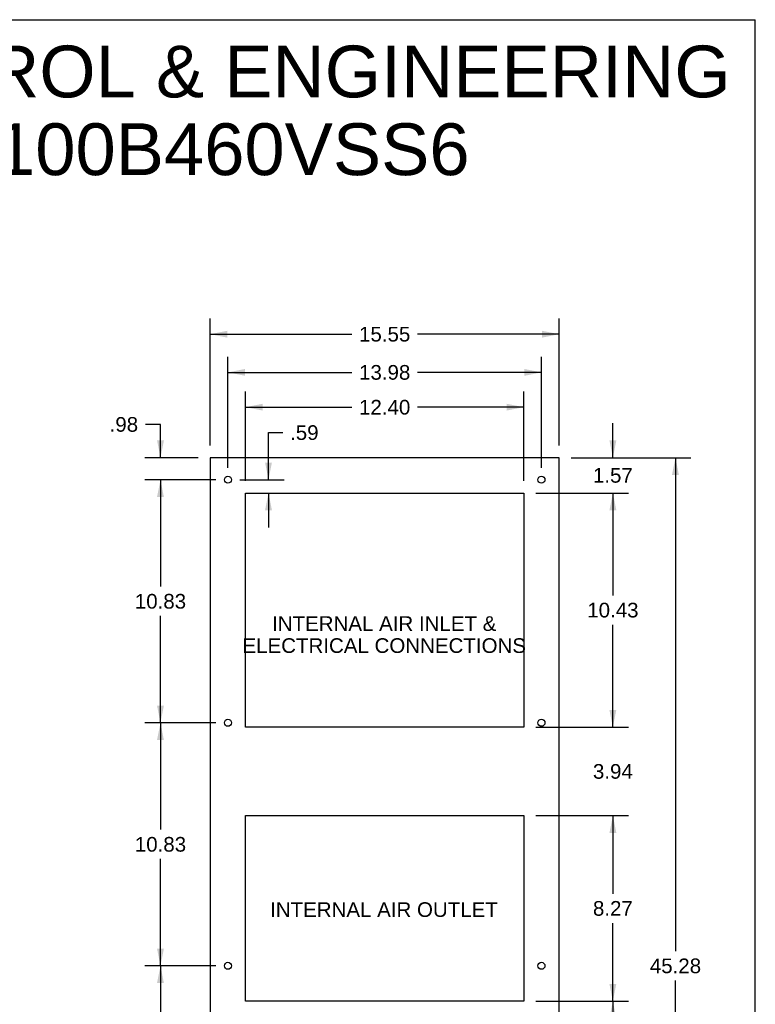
# Model space of a CAD drawing. Header units: inches. Extents: x 0 to 131, y 0 to 85.
# Tile 10 of 10: x 98 to 131, y 41 to 85. Entities that reach past the tile are written whole.
import ezdxf

# ---------------------------------------------------------------- set-up
doc = ezdxf.new("R2010")
doc.units = ezdxf.units.IN
doc.header["$LTSCALE"] = 7.192308
doc.header["$MEASUREMENT"] = 0
doc.layers.get('0').update_dxf_attribs({"linetype": 'CONTINUOUS'})
doc.layers.add('DIMENSIONS', color=7, linetype='CONTINUOUS')
doc.styles.get("Standard").update_dxf_attribs({"font": 'arial.ttf'})
doc.dimstyles.new('DIMSTYLE_1', dxfattribs={"dimtxt": 0.653846, "dimasz": 0.769231, "dimexe": 0.09, "dimexo": 0.07, "dimgap": 0.0425, "dimtad": 0, "dimtih": 1, "dimtoh": 1, "dimzin": 4, "dimdsep": 46, "dimtxsty": 'Standard', "dimblk": '_FILLED', "dimblk1": '_FILLED', "dimblk2": '_FILLED', "dimcen": 0.09, "dimazin": 1, "dimtfac": 1, "dimtdec": 3, "dimtofl": 0, "dimtmove": 0, "dimatfit": 3, "dimldrblk": '_FILLED', "dimfxl": 0, "dimtolj": 1, "dimtzin": 4, "dimarcsym": 0})

# ---------------------------------------------------------------- blocks, each defined once
blk = doc.blocks.new('_FILLED')
at = {"color": 0, "linetype": 'ByBlock'}
blk.add_solid([(0, 0), (-1, 0.2), (-1, -0.2)], dxfattribs=at)
blk = doc.blocks.new('*D8')
at = {"layer": 'DIMENSIONS', "color": 2, "linetype": 'Continuous'}
for p, q in [((106.724, 42.469), (103.565, 42.469)), ((104.257, 42.469), (104.257, 37.71)), ((104.257, 31.643), (104.257, 36.403)), ((106.724, 31.643), (103.565, 31.643))]:
    blk.add_line(p, q, dxfattribs=at)
at = {"layer": 'DIMENSIONS', "color": 2, "linetype": 'Continuous', "xscale": 0.7692307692, "yscale": 0.7692307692, "zscale": 0.7692307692}
for p, rotation in [((104.257, 42.469), 90), ((104.257, 31.643), 270)]:
    blk.add_blockref('_FILLED', p, dxfattribs=dict(at, rotation=rotation))
at = {"layer": 'DIMENSIONS', "color": 2, "linetype": 'Continuous', "insert": (104.257, 37.383), "char_height": 0.6538, "width": 2.28482, "attachment_point": 2, "line_spacing_factor": 0.9}
blk.add_mtext('10.83', dxfattribs=at)
blk = doc.blocks.new('*D9')
at = {"layer": 'DIMENSIONS', "color": 2, "linetype": 'Continuous'}
for p, q in [((106.724, 53.295), (103.565, 53.295)), ((104.257, 53.295), (104.257, 48.536)), ((104.257, 42.469), (104.257, 47.229)), ((106.724, 42.469), (103.565, 42.469))]:
    blk.add_line(p, q, dxfattribs=at)
at = {"layer": 'DIMENSIONS', "color": 2, "linetype": 'Continuous', "xscale": 0.7692307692, "yscale": 0.7692307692, "zscale": 0.7692307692}
for p, rotation in [((104.257, 53.295), 90), ((104.257, 42.469), 270)]:
    blk.add_blockref('_FILLED', p, dxfattribs=dict(at, rotation=rotation))
at = {"layer": 'DIMENSIONS', "color": 2, "linetype": 'Continuous', "insert": (104.257, 48.209), "char_height": 0.6538, "width": 2.28482, "attachment_point": 2, "line_spacing_factor": 0.9}
blk.add_mtext('10.83', dxfattribs=at)
blk = doc.blocks.new('*D10')
at = {"layer": 'DIMENSIONS', "color": 2, "linetype": 'Continuous'}
for p, q in [((106.724, 64.121), (103.565, 64.121)), ((104.257, 64.121), (104.257, 59.362)), ((104.257, 53.295), (104.257, 58.055)), ((106.724, 53.295), (103.565, 53.295))]:
    blk.add_line(p, q, dxfattribs=at)
at = {"layer": 'DIMENSIONS', "color": 2, "linetype": 'Continuous', "xscale": 0.7692307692, "yscale": 0.7692307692, "zscale": 0.7692307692}
for p, rotation in [((104.257, 64.121), 90), ((104.257, 53.295), 270)]:
    blk.add_blockref('_FILLED', p, dxfattribs=dict(at, rotation=rotation))
at = {"layer": 'DIMENSIONS', "color": 2, "linetype": 'Continuous', "insert": (104.257, 59.035), "char_height": 0.6538, "width": 2.28482, "attachment_point": 2, "line_spacing_factor": 0.9}
blk.add_mtext('10.83', dxfattribs=at)
blk = doc.blocks.new('*D11')
at = {"layer": 'DIMENSIONS', "color": 2, "linetype": 'Continuous'}
for p, q in [((104.257, 66.587), (103.587, 66.587)), ((104.257, 65.105), (104.257, 66.587)), ((105.936, 65.105), (103.565, 65.105)), ((106.724, 64.121), (103.565, 64.121)), ((104.257, 64.121), (104.257, 62.583))]:
    blk.add_line(p, q, dxfattribs=at)
at = {"layer": 'DIMENSIONS', "color": 2, "linetype": 'Continuous', "xscale": 0.7692307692, "yscale": 0.7692307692, "zscale": 0.7692307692}
for p, rotation in [((104.257, 65.105), 270), ((104.257, 64.121), 90)]:
    blk.add_blockref('_FILLED', p, dxfattribs=dict(at, rotation=rotation))
at = {"layer": 'DIMENSIONS', "color": 2, "linetype": 'Continuous', "insert": (103.26, 66.914), "char_height": 0.6538, "width": 1.2688, "attachment_point": 3, "line_spacing_factor": 0.9}
blk.add_mtext('.98', dxfattribs=at)
blk = doc.blocks.new('*D12')
at = {"layer": 'DIMENSIONS', "color": 2, "linetype": 'Continuous'}
for p, q in [((106.474, 65.644), (106.474, 71.298)), ((122.025, 65.644), (122.025, 71.298)), ((106.474, 70.606), (112.78, 70.606)), ((122.025, 70.606), (115.719, 70.606))]:
    blk.add_line(p, q, dxfattribs=at)
at = {"layer": 'DIMENSIONS', "color": 2, "linetype": 'Continuous', "xscale": 0.7692307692, "yscale": 0.7692307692, "zscale": 0.7692307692, "rotation": 180}
blk.add_blockref('_FILLED', (106.474, 70.606), dxfattribs=at)
at = {"layer": 'DIMENSIONS', "color": 2, "linetype": 'Continuous', "xscale": 0.7692307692, "yscale": 0.7692307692, "zscale": 0.7692307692}
blk.add_blockref('_FILLED', (122.025, 70.606), dxfattribs=at)
at = {"layer": 'DIMENSIONS', "color": 2, "linetype": 'Continuous', "insert": (114.25, 70.933), "char_height": 0.6538, "width": 2.28482, "attachment_point": 2, "line_spacing_factor": 0.9}
blk.add_mtext('15.55', dxfattribs=at)
blk = doc.blocks.new('*D13')
at = {"layer": 'DIMENSIONS', "color": 2, "linetype": 'Continuous'}
for p, q in [((107.262, 64.66), (107.262, 69.597)), ((121.238, 64.66), (121.238, 69.597)), ((107.262, 68.905), (112.781, 68.905)), ((121.238, 68.905), (115.719, 68.905))]:
    blk.add_line(p, q, dxfattribs=at)
at = {"layer": 'DIMENSIONS', "color": 2, "linetype": 'Continuous', "xscale": 0.7692307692, "yscale": 0.7692307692, "zscale": 0.7692307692, "rotation": 180}
blk.add_blockref('_FILLED', (107.262, 68.905), dxfattribs=at)
at = {"layer": 'DIMENSIONS', "color": 2, "linetype": 'Continuous', "xscale": 0.7692307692, "yscale": 0.7692307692, "zscale": 0.7692307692}
blk.add_blockref('_FILLED', (121.238, 68.905), dxfattribs=at)
at = {"layer": 'DIMENSIONS', "color": 2, "linetype": 'Continuous', "insert": (114.25, 69.232), "char_height": 0.6538, "width": 2.28482, "attachment_point": 2, "line_spacing_factor": 0.9}
blk.add_mtext('13.98', dxfattribs=at)
blk = doc.blocks.new('*D14')
at = {"layer": 'DIMENSIONS', "color": 2, "linetype": 'Continuous'}
for p, q in [((108.049, 64.07), (108.049, 68.047)), ((120.45, 64.07), (120.45, 68.047)), ((108.049, 67.355), (112.78, 67.355)), ((120.45, 67.355), (115.719, 67.355))]:
    blk.add_line(p, q, dxfattribs=at)
at = {"layer": 'DIMENSIONS', "color": 2, "linetype": 'Continuous', "xscale": 0.7692307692, "yscale": 0.7692307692, "zscale": 0.7692307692, "rotation": 180}
blk.add_blockref('_FILLED', (108.049, 67.355), dxfattribs=at)
at = {"layer": 'DIMENSIONS', "color": 2, "linetype": 'Continuous', "xscale": 0.7692307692, "yscale": 0.7692307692, "zscale": 0.7692307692}
blk.add_blockref('_FILLED', (120.45, 67.355), dxfattribs=at)
at = {"layer": 'DIMENSIONS', "color": 2, "linetype": 'Continuous', "insert": (114.25, 67.681), "char_height": 0.6538, "width": 2.28482, "attachment_point": 2, "line_spacing_factor": 0.9}
blk.add_mtext('12.40', dxfattribs=at)
blk = doc.blocks.new('*D15')
at = {"layer": 'DIMENSIONS', "color": 2, "linetype": 'Continuous'}
for p, q in [((124.421, 65.105), (124.421, 66.644)), ((122.564, 65.105), (125.114, 65.105)), ((120.989, 63.531), (125.114, 63.531)), ((124.421, 63.531), (124.421, 61.993))]:
    blk.add_line(p, q, dxfattribs=at)
at = {"layer": 'DIMENSIONS', "color": 2, "linetype": 'Continuous', "xscale": 0.7692307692, "yscale": 0.7692307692, "zscale": 0.7692307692}
for p, rotation in [((124.421, 65.105), 270), ((124.421, 63.531), 90)]:
    blk.add_blockref('_FILLED', p, dxfattribs=dict(at, rotation=rotation))
at = {"layer": 'DIMENSIONS', "color": 2, "linetype": 'Continuous', "insert": (124.421, 64.645), "char_height": 0.6538, "width": 1.77681, "attachment_point": 2, "line_spacing_factor": 0.9}
blk.add_mtext('1.57', dxfattribs=at)
blk = doc.blocks.new('*D16')
at = {"layer": 'DIMENSIONS', "color": 2, "linetype": 'Continuous'}
for p, q in [((120.989, 63.531), (125.114, 63.531)), ((124.421, 63.531), (124.421, 58.969)), ((124.421, 53.098), (124.421, 57.661)), ((120.989, 53.098), (125.114, 53.098))]:
    blk.add_line(p, q, dxfattribs=at)
at = {"layer": 'DIMENSIONS', "color": 2, "linetype": 'Continuous', "xscale": 0.7692307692, "yscale": 0.7692307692, "zscale": 0.7692307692}
for p, rotation in [((124.421, 63.531), 90), ((124.421, 53.098), 270)]:
    blk.add_blockref('_FILLED', p, dxfattribs=dict(at, rotation=rotation))
at = {"layer": 'DIMENSIONS', "color": 2, "linetype": 'Continuous', "insert": (124.421, 58.642), "char_height": 0.6538, "width": 2.28482, "attachment_point": 2, "line_spacing_factor": 0.9}
blk.add_mtext('10.43', dxfattribs=at)
blk = doc.blocks.new('*D17')
at = {"layer": 'DIMENSIONS', "color": 2, "linetype": 'Continuous'}
for p, q in [((109.072, 64.121), (109.072, 66.223)), ((109.072, 66.223), (109.707, 66.223)), ((107.801, 64.121), (109.765, 64.121)), ((109.072, 63.531), (109.072, 61.993))]:
    blk.add_line(p, q, dxfattribs=at)
at = {"layer": 'DIMENSIONS', "color": 2, "linetype": 'Continuous', "xscale": 0.7692307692, "yscale": 0.7692307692, "zscale": 0.7692307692}
for p, rotation in [((109.072, 64.121), 270), ((109.072, 63.531), 90)]:
    blk.add_blockref('_FILLED', p, dxfattribs=dict(at, rotation=rotation))
at = {"layer": 'DIMENSIONS', "color": 2, "linetype": 'Continuous', "insert": (110.034, 66.55), "char_height": 0.6538, "width": 1.2688, "attachment_point": 1, "line_spacing_factor": 0.9}
blk.add_mtext('.59', dxfattribs=at)
blk = doc.blocks.new('*D18')
at = {"layer": 'DIMENSIONS', "color": 2, "linetype": 'Continuous'}
for p, q in [((124.421, 53.098), (124.421, 54.637)), ((120.989, 53.098), (125.114, 53.098)), ((120.989, 49.161), (125.114, 49.161)), ((124.421, 49.161), (124.421, 47.623))]:
    blk.add_line(p, q, dxfattribs=at)
at = {"layer": 'DIMENSIONS', "color": 2, "linetype": 'Continuous', "xscale": 0.7692307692, "yscale": 0.7692307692, "zscale": 0.7692307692}
for p, rotation in [((124.421, 53.098), 270), ((124.421, 49.161), 90)]:
    blk.add_blockref('_FILLED', p, dxfattribs=dict(at, rotation=rotation))
at = {"layer": 'DIMENSIONS', "color": 2, "linetype": 'Continuous', "insert": (124.421, 51.457), "char_height": 0.6538, "width": 1.77681, "attachment_point": 2, "line_spacing_factor": 0.9}
blk.add_mtext('3.94', dxfattribs=at)
blk = doc.blocks.new('*D19')
at = {"layer": 'DIMENSIONS', "color": 2, "linetype": 'Continuous'}
for p, q in [((120.989, 49.161), (125.114, 49.161)), ((124.421, 49.161), (124.421, 45.682)), ((124.421, 40.894), (124.421, 44.374)), ((120.989, 40.894), (125.114, 40.894))]:
    blk.add_line(p, q, dxfattribs=at)
at = {"layer": 'DIMENSIONS', "color": 2, "linetype": 'Continuous', "xscale": 0.7692307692, "yscale": 0.7692307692, "zscale": 0.7692307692}
for p, rotation in [((124.421, 49.161), 90), ((124.421, 40.894), 270)]:
    blk.add_blockref('_FILLED', p, dxfattribs=dict(at, rotation=rotation))
at = {"layer": 'DIMENSIONS', "color": 2, "linetype": 'Continuous', "insert": (124.421, 45.355), "char_height": 0.6538, "width": 1.77681, "attachment_point": 2, "line_spacing_factor": 0.9}
blk.add_mtext('8.27', dxfattribs=at)
blk = doc.blocks.new('*D20')
at = {"layer": 'DIMENSIONS', "color": 2, "linetype": 'Continuous'}
for p, q in [((120.989, 40.894), (125.114, 40.894)), ((124.421, 40.894), (124.421, 31.016)), ((124.421, 19.83), (124.421, 29.709)), ((122.564, 19.83), (125.114, 19.83))]:
    blk.add_line(p, q, dxfattribs=at)
at = {"layer": 'DIMENSIONS', "color": 2, "linetype": 'Continuous', "xscale": 0.7692307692, "yscale": 0.7692307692, "zscale": 0.7692307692}
for p, rotation in [((124.421, 40.894), 90), ((124.421, 19.83), 270)]:
    blk.add_blockref('_FILLED', p, dxfattribs=dict(at, rotation=rotation))
at = {"layer": 'DIMENSIONS', "color": 2, "linetype": 'Continuous', "insert": (124.421, 30.689), "char_height": 0.6538, "width": 2.28482, "attachment_point": 2, "line_spacing_factor": 0.9}
blk.add_mtext('21.06', dxfattribs=at)
blk = doc.blocks.new('*D21')
at = {"layer": 'DIMENSIONS', "color": 2, "linetype": 'Continuous'}
for p, q in [((122.564, 65.105), (127.902, 65.105)), ((127.21, 65.105), (127.21, 43.122)), ((127.21, 19.83), (127.21, 41.814)), ((122.564, 19.83), (127.902, 19.83))]:
    blk.add_line(p, q, dxfattribs=at)
at = {"layer": 'DIMENSIONS', "color": 2, "linetype": 'Continuous', "xscale": 0.7692307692, "yscale": 0.7692307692, "zscale": 0.7692307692}
for p, rotation in [((127.21, 65.105), 90), ((127.21, 19.83), 270)]:
    blk.add_blockref('_FILLED', p, dxfattribs=dict(at, rotation=rotation))
at = {"layer": 'DIMENSIONS', "color": 2, "linetype": 'Continuous', "insert": (127.21, 42.795), "char_height": 0.6538, "width": 2.28482, "attachment_point": 2, "line_spacing_factor": 0.9}
blk.add_mtext('45.28', dxfattribs=at)

msp = doc.modelspace()

# ---------------------------------------------------------------- linework, layer by layer
at = {"color": 7, "linetype": 'Continuous'}
for p, q in [((0, 84.6154), (130.7692, 84.6154)), ((130.7692, 0), (130.7692, 84.6154)), ((106.4741, 65.1054), (106.4741, 19.8304)), ((122.0251, 65.1054), (106.4741, 65.1054)), ((122.0251, 19.8304), (122.0251, 65.1054)), ((108.0491, 53.0984), (108.0491, 63.5314)), ((108.0491, 63.5314), (120.4501, 63.5314)), ((120.4501, 63.5314), (120.4501, 53.0984)), ((120.4501, 53.0984), (108.0491, 53.0984)), ((108.0491, 40.8944), (108.0491, 49.1614)), ((108.0491, 49.1614), (120.4501, 49.1614)), ((120.4501, 49.1614), (120.4501, 40.8944)), ((120.4501, 40.8944), (108.0491, 40.8944))]:
    msp.add_line(p, q, dxfattribs=at)
for centre in [(107.2621, 64.1214), (121.2381, 64.1214), (107.2621, 53.2954), (121.2381, 53.2954), (107.2621, 42.4694), (121.2381, 42.4694)]:
    msp.add_circle(centre, 0.156, dxfattribs=at)

# ---------------------------------------------------------------- texts
at = {"layer": 'DIMENSIONS', "color": 2, "linetype": 'Continuous', "attachment_point": 2, "line_spacing_factor": 0.9}
for s, insert, char_height, width in [('SAGINAW CONTROL & ENGINEERING\\PSCE-AC5100B460VSS6', (100.4738, 83.4617), 2.307692, 58.284244), ('INTERNAL AIR INLET &\\PELECTRICAL CONNECTIONS', (114.2298, 58.0426), 0.653846, 12.615099), ('INTERNAL AIR OUTLET', (114.2185, 45.3006), 0.653846, 10.130969)]:
    msp.add_mtext(s, dxfattribs=dict(at, insert=insert, char_height=char_height, width=width))

# ---------------------------------------------------------------- dimensions: what is measured, and where the dimension line sits
at = {"layer": 'DIMENSIONS', "color": 2, "linetype": 'Continuous'}
dim = msp.add_linear_dim(base=(122.0251, 70.6056), p1=(106.4741, 65.5739), p2=(122.0251, 65.5739), dimstyle='DIMSTYLE_1', dxfattribs=at)
dim.commit()
dim.dimension.update_dxf_attribs({"geometry": '*D12', "text_midpoint": (114.2798, 70.602), "dimtype": 160})
for base, p1, p2, angle, picture, middle in [((107.2621, 68.9049), (121.2381, 64.5899), (107.2621, 64.5899), 180, '*D13', (114.2767, 68.9012)), ((108.0491, 67.3545), (120.4501, 63.9999), (108.0491, 63.9999), 180, '*D14', (114.2774, 67.3509)), ((104.2574, 64.1214), (106.0057, 65.1054), (106.7937, 64.1214), 270, '*D11', (102.6435, 66.5833)), ((109.0723, 64.1214), (108.0491, 63.5314), (107.7306, 64.1214), 90, '*D17', (110.6874, 66.2192)), ((124.4214, 63.5314), (122.4936, 65.1054), (120.9186, 63.5314), 270, '*D15', (124.4497, 64.3148)), ((127.2099510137, 19.8303987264), (122.4935878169, 65.1053987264), (122.4935878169, 19.8303987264), 270, '*D21', (127.1915461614, 42.4642518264)), ((104.2574, 53.2954), (106.7937, 64.1214), (106.7937, 53.2954), 270, '*D10', (104.2851, 58.7048)), ((124.4214, 53.0984), (120.9186, 63.5314), (120.9186, 53.0984), 270, '*D16', (124.4492, 58.3113)), ((124.4214, 49.1614), (120.9186, 53.0984), (120.9186, 49.1614), 270, '*D18', (124.4205, 51.1263)), ((104.2574, 42.4694), (106.7937, 53.2954), (106.7937, 42.4694), 270, '*D9', (104.2851, 47.8788)), ((124.4214, 40.8944), (120.9186, 49.1614), (120.9186, 40.8944), 270, '*D19', (124.4181, 45.0243)), ((104.2574, 42.4694), (106.7937, 31.6434), (106.7937, 42.4694), 90, '*D8', (104.2851, 37.0528)), ((124.4214, 19.8304), (120.9186, 40.8944), (122.4936, 19.8304), 270, '*D20', (124.4127, 30.3588))]:
    dim = msp.add_linear_dim(base=base, p1=p1, p2=p2, angle=angle, dimstyle='DIMSTYLE_1', dxfattribs=at)
    dim.commit()
    dim.dimension.update_dxf_attribs({"geometry": picture, "text_midpoint": middle, "dimtype": 160})

doc.saveas('drawing.dxf')
